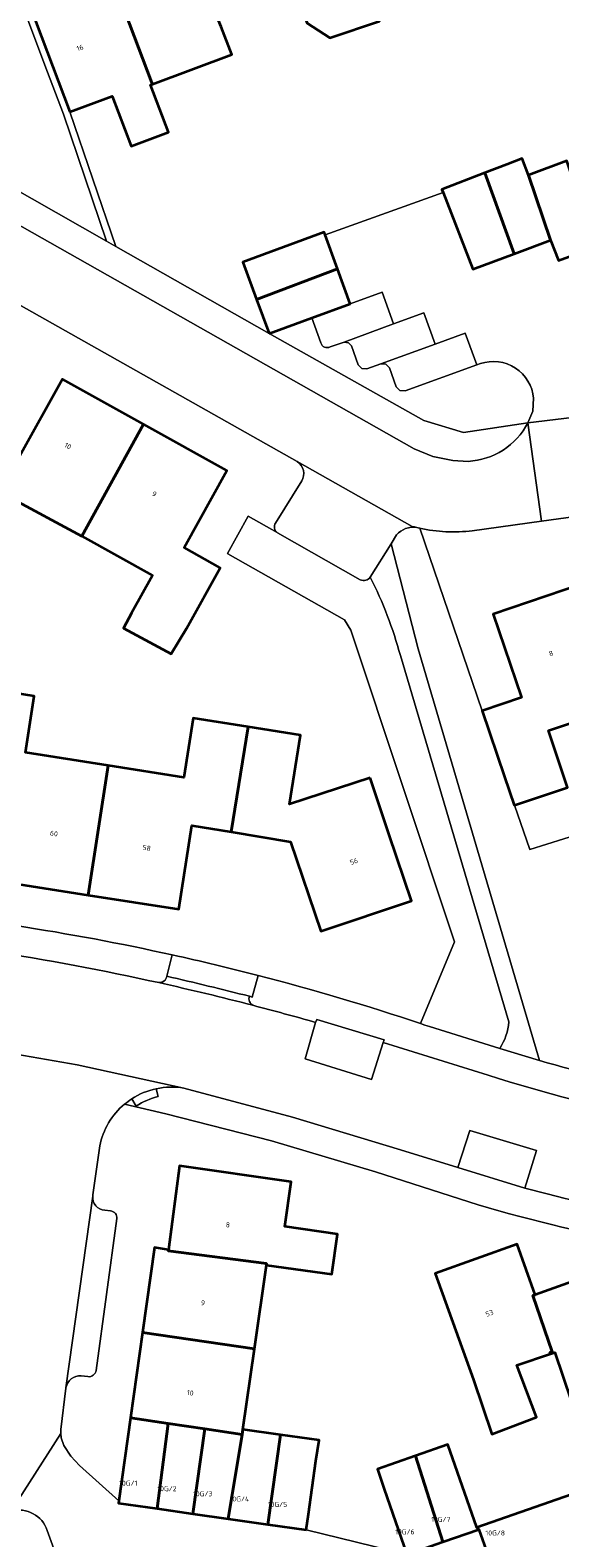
# Model space of a CAD drawing. Header units: metres. Extents: x 197700 to 204338, y 317132 to 325229.
# Tile 199 of 256: x 199430 to 199468, y 319418 to 319526. Entities that reach past the tile are written whole.
import ezdxf
from ezdxf.enums import TextEntityAlignment as Align

# ---------------------------------------------------------------- set-up
doc = ezdxf.new("R2010")
doc.units = ezdxf.units.M
for name, color, linetype, lineweight in [('B-WE-GR-BEPLANTING_CULTUUR_BODEMBEDEKKER-GV', 90, 'Continuous', 18), ('B-WE-GR-BEPLANTING_CULTUUR_HEESTERS-GV', 90, 'Continuous', 18), ('B-WE-IE-TERREINAFSCHEIDING_KUNSTMATIG_HEKWERK-G', 20, 'IE-TERREINAFSCHEIDING-KUNSTMATIG', 18), ('B-WE-OG-BEBOUWING-GV', 7, 'Continuous', 35), ('B-WE-OG-BEBOUWING-T18', 10, 'Continuous', 18), ('B-WE-OG-TERREIN_CULTUURSCHEIDING-GV', 7, 'Continuous', 18), ('B-WE-OG-TERREIN_ERF-GV', 7, 'Continuous', 18), ('B-WE-VH-VERHARDING_ASFALT-GV', 252, 'Continuous', 18), ('B-WE-VH-VERHARDING_BETONSTRAATSTEEN-GV', 252, 'Continuous', 18), ('B-WE-VH-VERHARDING_OPEN-GV', 252, 'Continuous', 18), ('B-WE-VH-VERHARDING_STRAATBAKSTEEN-GV', 252, 'Continuous', 18), ('B-WE-VH-VERHARDING_TEGEL-GV', 252, 'Continuous', 18)]:
    doc.layers.add(name, color=color, linetype=linetype, lineweight=lineweight)
doc.styles.add('NLCS-ISO-M200-T18', font='NLCS-ISO.ttf', dxfattribs={"height": 0.36})
doc.linetypes.add('IE-TERREINAFSCHEIDING-KUNSTMATIG', pattern='A,4,[82,NLCS.SHX,S=0.75,R=90,X=0,Y=0],4,-2', length=10)

msp = doc.modelspace()

# ---------------------------------------------------------------- linework, layer by layer
at = {"layer": 'B-WE-GR-BEPLANTING_CULTUUR_BODEMBEDEKKER-GV'}
for points in [[(199450.746, 319455.15), (199449.997, 319452.54), (199454.767, 319451.052), (199455.615, 319453.699), (199455.676, 319453.891), (199450.83, 319455.36)], [(199465.776, 319443.241), (199466.622, 319445.945), (199461.825, 319447.384), (199460.97, 319444.712)]]:
    msp.add_lwpolyline(points, close=True, dxfattribs=at)
at = {"layer": 'B-WE-GR-BEPLANTING_CULTUUR_HEESTERS-GV'}
for points in [[(199453.958, 319486.966), (199448.023, 319490.333), (199447.988, 319490.356), (199445.907, 319491.538), (199444.418, 319488.842), (199444.438, 319488.83), (199452.83, 319484.085), (199453.284, 319483.332)], [(199456.565, 319490.182), (199456.169, 319489.547), (199458.109, 319481.996), (199466.833, 319452.41)], [(199475.902, 319450.289), (199473.109, 319458.596), (199471.508, 319463.333), (199470.817, 319465.327), (199470.949, 319465.37), (199469.812, 319468.737), (199466.139, 319467.577), (199465.043, 319470.762), (199465.02, 319470.754), (199464.313, 319472.798), (199462.706, 319477.532), (199458.233, 319490.664), (199458.122, 319490.689), (199458.017, 319490.714)], [(199453.284, 319483.332), (199460.731, 319460.934), (199458.297, 319455.067), (199458.609, 319454.963), (199458.923, 319454.857), (199463.977, 319453.283)], [(199464.632, 319455.192), (199456.843, 319481.506)]]:
    msp.add_lwpolyline(points, dxfattribs=at)
for points in [[(199458.017, 319490.714, 0.2638641), (199456.565, 319490.182)], [(199454.678, 319487.156, -0.3934405), (199453.958, 319486.966)], [(199456.843, 319481.506, 0.0501807), (199454.678, 319487.156)], [(199463.977, 319453.283, 0.1297222), (199464.632, 319455.192)], [(199466.833, 319452.41, 0.0260112), (199475.902, 319450.289)]]:
    msp.add_lwpolyline(points, format="xyb", dxfattribs=at)
at = {"layer": 'B-WE-IE-TERREINAFSCHEIDING_KUNSTMATIG_HEKWERK-G'}
for points in [[(199436.385, 319510.912), (199433.1, 319520.577)], [(199444.438, 319488.83), (199452.83, 319484.085), (199453.284, 319483.332)]]:
    msp.add_lwpolyline(points, dxfattribs=at)
at = {"layer": 'B-WE-OG-BEBOUWING-GV'}
for points in [[(199455.922, 319529.07), (199453.104, 319536.713), (199452.389, 319538.548), (199446.621, 319536.381), (199449.43, 319528.744), (199450.141, 319526.95), (199451.766, 319525.9), (199455.346, 319527.098), (199455.792, 319529.021)], [(199436.098, 319530.299), (199438.983, 319522.683), (199439.025, 319522.569), (199444.721, 319524.71), (199443.975, 319526.693), (199441.602, 319532.338)], [(199433.1, 319520.577), (199436.141, 319521.724), (199437.504, 319518.113), (199440.171, 319519.119), (199438.893, 319522.519), (199439.025, 319522.569), (199438.983, 319522.683), (199436.098, 319530.299), (199430.248, 319528.132)], [(199464.484, 319516.81), (199462.902, 319516.193), (199465.02, 319510.389), (199467.638, 319511.355), (199466.039, 319516.04), (199465.595, 319517.243)], [(199462.902, 319516.193), (199459.825, 319514.994), (199459.905, 319514.789), (199462.048, 319509.292), (199465.02, 319510.389)], [(199470.893, 319510.888), (199468.794, 319517.057), (199466.039, 319516.04), (199467.638, 319511.355), (199468.192, 319509.892)], [(199451.432, 319511.741), (199451.364, 319511.928), (199445.521, 319509.781), (199446.507, 319507.096), (199452.315, 319509.309)], [(199447.406, 319504.646), (199450.475, 319505.772), (199453.232, 319506.784), (199452.315, 319509.309), (199446.507, 319507.096)], [(199424.457, 319492.9), (199423.401, 319490.972), (199426.707, 319489.193), (199428.711, 319492.916), (199433.956, 319490.092), (199438.38, 319498.139), (199432.559, 319501.372), (199429.481, 319495.829), (199426.885, 319497.271)], [(199441.471, 319483.452), (199443.898, 319487.823), (199441.295, 319489.269), (199444.367, 319494.814), (199438.38, 319498.139), (199433.956, 319490.092), (199439.026, 319487.277), (199437.521, 319484.567), (199436.938, 319483.484), (199440.382, 319481.63)], [(199472.846, 319477.934), (199469.845, 319486.633), (199463.513, 319484.484), (199465.535, 319478.493), (199462.706, 319477.532), (199464.313, 319472.798), (199465.02, 319470.754), (199465.043, 319470.762), (199468.848, 319472.028), (199467.473, 319476.135)], [(199435.841, 319473.618), (199429.898, 319474.555), (199430.536, 319478.6), (199426.772, 319479.194), (199425.615, 319472.104), (199428.544, 319471.637), (199427.566, 319465.363), (199434.411, 319464.296)], [(199445.895, 319476.399), (199441.961, 319477.019), (199441.29, 319472.759), (199435.841, 319473.618), (199434.411, 319464.296), (199440.925, 319463.28), (199441.863, 319469.298), (199444.69, 319468.834)], [(199454.664, 319472.723), (199448.886, 319470.835), (199449.669, 319475.804), (199445.895, 319476.399), (199444.69, 319468.834), (199448.95, 319468.134), (199451.126, 319461.703), (199457.634, 319463.891), (199456.04, 319468.631)], [(199440.176, 319438.812), (199440.167, 319438.741), (199447.226, 319437.831), (199447.211, 319437.714), (199451.917, 319437.046), (199452.328, 319439.936), (199448.546, 319440.473), (199449.003, 319443.691), (199440.966, 319444.833)], [(199462.088, 319429.454), (199463.405, 319425.557), (199466.62, 319426.785), (199465.198, 319430.509), (199467.617, 319431.33), (199467.583, 319431.423), (199467.739, 319431.48), (199466.364, 319435.517), (199466.533, 319435.572), (199465.232, 319439.22), (199459.337, 319437.099), (199461.03, 319432.394)], [(199447.211, 319437.714), (199447.226, 319437.831), (199440.167, 319438.741), (199440.176, 319438.812), (199439.174, 319438.967), (199438.316, 319432.863), (199446.355, 319431.684)], [(199467.617, 319431.33), (199467.929, 319431.436), (199470.289, 319424.484), (199473.16, 319425.459), (199472.034, 319428.779), (199474.755, 319429.703), (199474.635, 319430.028), (199474.855, 319430.11), (199473.198, 319434.395), (199473.365, 319434.463), (199472.237, 319437.608), (199466.533, 319435.572), (199466.364, 319435.517), (199467.739, 319431.48), (199467.583, 319431.423)], [(199440.148, 319426.33), (199442.799, 319425.936), (199445.474, 319425.538), (199445.533, 319425.888), (199446.355, 319431.684), (199438.316, 319432.863), (199437.453, 319426.73)], [(199437.453, 319426.73), (199436.616, 319420.778), (199436.591, 319420.602), (199439.37, 319420.206), (199440.148, 319426.33)], [(199442.799, 319425.936), (199440.148, 319426.33), (199439.37, 319420.206), (199441.938, 319419.84)], [(199442.799, 319425.936), (199441.938, 319419.84), (199444.457, 319419.482), (199445.474, 319425.538)], [(199444.457, 319419.482), (199447.312, 319419.075), (199448.226, 319425.51), (199445.533, 319425.888), (199445.474, 319425.538)], [(199450.073, 319418.682), (199450.235, 319419.821), (199450.778, 319423.632), (199450.997, 319425.121), (199448.226, 319425.51), (199447.312, 319419.075)], [(199457.313, 319416.92), (199459.893, 319417.817), (199457.932, 319424.011), (199455.19, 319423.055), (199455.686, 319421.598)], [(199457.932, 319424.011), (199459.893, 319417.817), (199462.477, 319418.716), (199462.343, 319418.848), (199460.26, 319424.823)], [(199470.426, 319417.516), (199469.138, 319421.217), (199462.343, 319418.848), (199462.477, 319418.716), (199463.776, 319415.07)]]:
    msp.add_lwpolyline(points, close=True, dxfattribs=at)
at = {"layer": 'B-WE-OG-TERREIN_CULTUURSCHEIDING-GV'}
for points in [[(199422.174, 319518.746), (199423.626, 319518.131), (199425.013, 319517.378), (199435.731, 319511.284), (199432.629, 319520.408), (199431.488, 319523.431), (199429.776, 319527.966), (199428.132, 319532.991)], [(199435.731, 319511.284), (199436.385, 319510.912), (199433.1, 319520.577), (199430.248, 319528.132), (199428.527, 319533.393), (199428.258, 319533.292), (199428.132, 319532.991), (199429.776, 319527.966), (199431.488, 319523.431), (199432.629, 319520.408)]]:
    msp.add_lwpolyline(points, close=True, dxfattribs=at)
for points in [[(199451.129, 319503.992), (199450.475, 319505.772), (199447.406, 319504.646), (199458.531, 319498.408), (199461.386, 319497.55), (199466.009, 319498.236), (199466.35, 319499.085), (199466.413, 319500)], [(199462.586, 319502.494), (199462.335, 319502.403), (199457.189, 319500.538), (199456.806, 319500.556), (199456.54, 319500.831), (199456.05, 319502.184), (199455.802, 319502.444), (199455.443, 319502.469), (199454.435, 319502.113), (199454.068, 319502.142), (199453.818, 319502.413), (199453.333, 319503.77), (199453.111, 319503.998), (199452.797, 319504.042), (199451.794, 319503.704)]]:
    msp.add_lwpolyline(points, dxfattribs=at)
for points in [[(199451.794, 319503.704, -0.517304), (199451.129, 319503.992)], [(199466.413, 319500, 0.4843062), (199462.586, 319502.494)]]:
    msp.add_lwpolyline(points, format="xyb", dxfattribs=at)
at = {"layer": 'B-WE-OG-TERREIN_ERF-GV'}
for points in [[(199455.346, 319527.098), (199451.766, 319525.9), (199450.141, 319526.95)], [(199443.975, 319526.693), (199444.721, 319524.71), (199439.025, 319522.569), (199438.893, 319522.519), (199440.171, 319519.119), (199437.504, 319518.113), (199436.141, 319521.724), (199433.1, 319520.577), (199436.385, 319510.912), (199447.406, 319504.646), (199446.507, 319507.096), (199445.521, 319509.781), (199451.364, 319511.928), (199451.432, 319511.741), (199459.905, 319514.789)], [(199459.905, 319514.789), (199459.825, 319514.994), (199462.902, 319516.193), (199464.484, 319516.81), (199465.595, 319517.243), (199466.039, 319516.04), (199468.794, 319517.057)], [(199449.433, 319495.454), (199420.228, 319511.92)], [(199520.63, 319498.537), (199466.979, 319491.17)], [(199447.877, 319491.039), (199449.756, 319494.058)], [(199458.297, 319455.067), (199460.731, 319460.934), (199453.284, 319483.332), (199452.83, 319484.085), (199444.438, 319488.83), (199444.418, 319488.842), (199445.907, 319491.538), (199447.988, 319490.356)], [(199466.979, 319491.17), (199462.009, 319490.488)], [(199458.233, 319490.664), (199462.706, 319477.532), (199465.535, 319478.493), (199463.513, 319484.484), (199469.845, 319486.633)], [(199426.772, 319479.194), (199430.536, 319478.6), (199429.898, 319474.555), (199435.841, 319473.618), (199441.29, 319472.759), (199441.961, 319477.019), (199445.895, 319476.399), (199449.669, 319475.804), (199448.886, 319470.835), (199454.664, 319472.723), (199456.04, 319468.631), (199457.634, 319463.891), (199451.126, 319461.703), (199448.95, 319468.134), (199444.69, 319468.834), (199441.863, 319469.298), (199440.925, 319463.28), (199434.411, 319464.296), (199427.566, 319465.363)], [(199472.846, 319477.934), (199467.473, 319476.135), (199468.848, 319472.028), (199465.043, 319470.762), (199466.139, 319467.577), (199469.812, 319468.737)], [(199462.425, 319442.03), (199455.058, 319444.4), (199447.571, 319446.647), (199439.998, 319448.585), (199437.028, 319449.281)], [(199435.24, 319446.27), (199434.75, 319442.759), (199434.736, 319442.661)], [(199432.816, 319428.889), (199432.812, 319428.863), (199432.435, 319425.886), (199432.45, 319425.619), (199432.468, 319425.293), (199432.672, 319424.735), (199433.17, 319423.98), (199433.786, 319423.319), (199436.616, 319420.778), (199437.453, 319426.73), (199438.316, 319432.863), (199439.174, 319438.967), (199440.176, 319438.812), (199440.966, 319444.833), (199449.003, 319443.691), (199448.546, 319440.473), (199452.328, 319439.936), (199451.917, 319437.046), (199447.211, 319437.714), (199446.355, 319431.684), (199445.533, 319425.888), (199448.226, 319425.51), (199450.997, 319425.121), (199450.778, 319423.632), (199450.235, 319419.821), (199450.073, 319418.682), (199457.313, 319416.92), (199455.686, 319421.598), (199455.19, 319423.055), (199457.932, 319424.011), (199460.26, 319424.823), (199462.343, 319418.848), (199469.138, 319421.217)], [(199435.599, 319441.646), (199436.022, 319441.6)], [(199436.457, 319441.054), (199434.985, 319430.138)], [(199470.289, 319424.484), (199467.929, 319431.436), (199467.617, 319431.33), (199465.198, 319430.509), (199466.62, 319426.785), (199463.405, 319425.557), (199462.088, 319429.454), (199461.03, 319432.394), (199459.337, 319437.099), (199465.232, 319439.22), (199466.533, 319435.572), (199472.237, 319437.608)], [(199434.385, 319429.693), (199433.912, 319429.75)], [(199433.131, 319414.019), (199431.474, 319418.631)]]:
    msp.add_lwpolyline(points, dxfattribs=at)
msp.add_lwpolyline([(199433.956, 319490.092), (199428.711, 319492.916), (199426.707, 319489.193), (199423.401, 319490.972), (199424.457, 319492.9), (199426.885, 319497.271), (199429.481, 319495.829), (199432.559, 319501.372), (199438.38, 319498.139), (199444.367, 319494.814), (199441.295, 319489.269), (199443.898, 319487.823), (199441.471, 319483.452), (199440.382, 319481.63), (199436.938, 319483.484), (199437.521, 319484.567), (199439.026, 319487.277)], close=True, dxfattribs=at)
for points in [[(199449.756, 319494.058, 0.4035687), (199449.433, 319495.454)], [(199447.988, 319490.356, -0.4122007), (199447.877, 319491.039)], [(199462.009, 319490.488, -0.086824), (199458.233, 319490.664)], [(199429.217, 319462.105, -0.0162845), (199440.456, 319460.003)], [(199440.456, 319460.003, -0.0089794), (199446.627, 319458.524)], [(199446.627, 319458.524, -0.0172519), (199458.297, 319455.067)], [(199437.028, 319449.281, 0.1716568), (199435.24, 319446.27)], [(199434.736, 319442.661, 0.4164308), (199435.599, 319441.646)], [(199436.022, 319441.6, -0.4467594), (199436.457, 319441.054)], [(199486.892, 319437.696, -0.0550962), (199462.425, 319442.03)], [(199433.912, 319429.75, 0.395003), (199432.816, 319428.889)], [(199434.985, 319430.138, -0.3994833), (199434.385, 319429.693)], [(199431.474, 319418.631, 0.3938051), (199428.881, 319420.035)]]:
    msp.add_lwpolyline(points, format="xyb", dxfattribs=at)
at = {"layer": 'B-WE-VH-VERHARDING_ASFALT-GV'}
for points in [[(199427.372, 319460.287), (199426.954, 319460.351), (199425.892, 319453.447), (199433.616, 319452.091), (199441.28, 319450.426), (199449.097, 319448.343), (199456.842, 319446.003), (199460.97, 319444.712)], [(199463.141, 319451.355), (199455.615, 319453.699), (199454.767, 319451.052), (199449.997, 319452.54), (199450.746, 319455.15)], [(199460.97, 319444.712), (199461.825, 319447.384), (199466.622, 319445.945), (199465.776, 319443.241), (199467.378, 319442.826)]]:
    msp.add_lwpolyline(points, dxfattribs=at)
for points in [[(199439.48, 319458.007, 0.0160145), (199427.372, 319460.287)], [(199446.247, 319456.378, 0.0090922), (199439.48, 319458.007)], [(199450.746, 319455.15, 0.0060744), (199446.247, 319456.378)], [(199475.357, 319448.257, -0.0314072), (199463.141, 319451.355)], [(199467.378, 319442.826, 0.0499552), (199488.622, 319439.697)]]:
    msp.add_lwpolyline(points, format="xyb", dxfattribs=at)
at = {"layer": 'B-WE-VH-VERHARDING_BETONSTRAATSTEEN-GV'}
for points in [[(199461.7, 319495.467), (199460.613, 319495.542), (199459.174, 319495.818), (199457.821, 319496.38), (199422.956, 319516.102)], [(199470.893, 319510.888), (199468.192, 319509.892), (199467.638, 319511.355), (199465.02, 319510.389), (199462.048, 319509.292), (199459.905, 319514.789), (199451.432, 319511.741), (199452.315, 319509.309), (199453.232, 319506.784), (199455.521, 319507.624), (199456.348, 319505.345), (199458.52, 319506.142), (199459.335, 319503.897), (199461.504, 319504.693), (199462.335, 319502.403), (199462.586, 319502.494)], [(199420.228, 319511.92), (199449.433, 319495.454), (199457.691, 319490.799), (199457.851, 319490.756), (199458.017, 319490.714), (199458.122, 319490.689), (199458.233, 319490.664)], [(199466.413, 319500), (199466.35, 319499.085), (199466.009, 319498.236), (199472.561, 319499.037), (199472.387, 319499.507), (199472.288, 319500)], [(199472.561, 319499.037), (199466.009, 319498.236), (199466.979, 319491.17), (199520.63, 319498.537)], [(199462.009, 319490.488), (199466.979, 319491.17), (199466.009, 319498.236)], [(199440.456, 319460.003), (199440.058, 319458.474)], [(199446.002, 319457.028), (199446.189, 319456.971), (199446.627, 319458.524)], [(199441.28, 319450.426), (199433.616, 319452.091), (199425.892, 319453.447)], [(199439.448, 319449.827), (199439.306, 319450.387)], [(199437.542, 319449.66), (199437.862, 319449.139)], [(199428.881, 319420.035), (199432.45, 319425.619), (199432.435, 319425.886), (199432.812, 319428.863), (199432.816, 319428.889), (199434.736, 319442.661), (199434.75, 319442.759), (199435.24, 319446.27)], [(199434.736, 319442.661), (199432.816, 319428.889)], [(199436.022, 319441.6), (199435.599, 319441.646)], [(199434.985, 319430.138), (199436.457, 319441.054)], [(199433.912, 319429.75), (199434.385, 319429.693)], [(199458.429, 319409.239), (199459.197, 319406.934), (199465.849, 319409.255), (199464.709, 319412.452), (199463.776, 319415.07), (199462.477, 319418.716), (199459.893, 319417.817), (199457.313, 319416.92), (199450.073, 319418.682), (199447.312, 319419.075), (199444.457, 319419.482), (199441.938, 319419.84), (199439.37, 319420.206), (199436.591, 319420.602), (199436.616, 319420.778), (199433.786, 319423.319), (199433.17, 319423.98), (199432.672, 319424.735), (199432.468, 319425.293), (199432.45, 319425.619), (199428.881, 319420.035)], [(199431.474, 319418.631), (199433.131, 319414.019), (199435.554, 319414.892), (199436.441, 319415.03), (199437.315, 319414.825), (199439.076, 319413.843), (199439.578, 319413.412), (199439.901, 319412.834), (199440.875, 319410.443), (199441.735, 319408.264), (199442.87, 319405.388), (199444.232, 319401.938), (199450.838, 319403.994), (199449.746, 319406.986), (199448.653, 319409.978), (199449.457, 319411.711)]]:
    msp.add_lwpolyline(points, dxfattribs=at)
for points in [[(199462.586, 319502.494, -0.4843062), (199466.413, 319500)], [(199466.009, 319498.236, -0.2656399), (199461.7, 319495.467)], [(199458.233, 319490.664, 0.086824), (199462.009, 319490.488)], [(199446.627, 319458.524, 0.0089794), (199440.456, 319460.003)], [(199440.058, 319458.474, -0.3945393), (199439.48, 319458.007)], [(199439.48, 319458.007, -0.0090922), (199446.247, 319456.378)], [(199440.058, 319458.474, -0.0038894), (199446.002, 319457.028)], [(199446.002, 319457.028, 0.0038894), (199440.058, 319458.474)], [(199446.247, 319456.378, -0.3949437), (199446.002, 319457.028)], [(199437.542, 319449.66, -0.0910294), (199439.306, 319450.387)], [(199439.306, 319450.387, 0.0910294), (199437.542, 319449.66)], [(199439.306, 319450.387, -0.0946949), (199441.28, 319450.426)], [(199435.24, 319446.27, -0.1716568), (199437.028, 319449.281)], [(199437.028, 319449.281, -0.029395), (199437.542, 319449.66)], [(199437.862, 319449.139, -0.0808153), (199439.448, 319449.827)], [(199435.599, 319441.646, -0.4164308), (199434.736, 319442.661)], [(199436.457, 319441.054, 0.4467594), (199436.022, 319441.6)], [(199432.816, 319428.889, -0.395003), (199433.912, 319429.75)], [(199434.385, 319429.693, 0.3994833), (199434.985, 319430.138)], [(199428.881, 319420.035, -0.3938051), (199431.474, 319418.631)]]:
    msp.add_lwpolyline(points, format="xyb", dxfattribs=at)
at = {"layer": 'B-WE-VH-VERHARDING_OPEN-GV'}
for points in [[(199458.017, 319490.714), (199457.851, 319490.756), (199457.691, 319490.799), (199449.433, 319495.454)], [(199449.756, 319494.058), (199447.877, 319491.039)], [(199447.988, 319490.356), (199448.023, 319490.333), (199453.958, 319486.966)], [(199454.678, 319487.156), (199456.169, 319489.547), (199456.565, 319490.182)], [(199463.977, 319453.283), (199465.798, 319452.716), (199466.833, 319452.41), (199458.109, 319481.996), (199456.169, 319489.547), (199454.678, 319487.156)], [(199456.843, 319481.506), (199464.632, 319455.192)]]:
    msp.add_lwpolyline(points, dxfattribs=at)
for points in [[(199449.433, 319495.454, -0.4035687), (199449.756, 319494.058)], [(199447.877, 319491.039, 0.4122007), (199447.988, 319490.356)], [(199456.565, 319490.182, -0.2638641), (199458.017, 319490.714)], [(199453.958, 319486.966, 0.3934405), (199454.678, 319487.156)], [(199454.678, 319487.156, -0.0501807), (199456.843, 319481.506)], [(199464.632, 319455.192, -0.1297222), (199463.977, 319453.283)]]:
    msp.add_lwpolyline(points, format="xyb", dxfattribs=at)
at = {"layer": 'B-WE-VH-VERHARDING_STRAATBAKSTEEN-GV'}
msp.add_lwpolyline([(199451.794, 319503.704), (199452.797, 319504.042), (199456.348, 319505.345), (199455.521, 319507.624), (199453.232, 319506.784), (199450.475, 319505.772), (199451.129, 319503.992)], dxfattribs=at)
for points in [[(199455.443, 319502.469), (199459.335, 319503.897), (199458.52, 319506.142), (199456.348, 319505.345), (199452.797, 319504.042), (199453.111, 319503.998), (199453.333, 319503.77), (199453.818, 319502.413), (199454.068, 319502.142), (199454.435, 319502.113)], [(199459.335, 319503.897), (199455.443, 319502.469), (199455.802, 319502.444), (199456.05, 319502.184), (199456.54, 319500.831), (199456.806, 319500.556), (199457.189, 319500.538), (199462.335, 319502.403), (199461.504, 319504.693)]]:
    msp.add_lwpolyline(points, close=True, dxfattribs=at)
msp.add_lwpolyline([(199451.129, 319503.992, 0.517304), (199451.794, 319503.704)], format="xyb", dxfattribs=at)
at = {"layer": 'B-WE-VH-VERHARDING_TEGEL-GV'}
for points in [[(199435.731, 319511.284), (199425.013, 319517.378), (199423.626, 319518.131), (199422.174, 319518.746), (199419.016, 319519.433), (199418.773, 319517.357)], [(199422.956, 319516.102), (199457.821, 319496.38), (199459.174, 319495.818), (199460.613, 319495.542), (199461.7, 319495.467)], [(199466.009, 319498.236), (199461.386, 319497.55), (199458.531, 319498.408), (199447.406, 319504.646), (199436.385, 319510.912), (199435.731, 319511.284)], [(199440.058, 319458.474), (199440.456, 319460.003)], [(199446.627, 319458.524), (199446.189, 319456.971), (199446.002, 319457.028)], [(199450.746, 319455.15), (199450.83, 319455.36), (199455.676, 319453.891), (199455.615, 319453.699), (199463.141, 319451.355)], [(199466.833, 319452.41), (199465.798, 319452.716), (199463.977, 319453.283), (199458.923, 319454.857), (199458.609, 319454.963), (199458.297, 319455.067)], [(199439.306, 319450.387), (199439.448, 319449.827)], [(199467.378, 319442.826), (199465.776, 319443.241), (199460.97, 319444.712), (199456.842, 319446.003), (199449.097, 319448.343), (199441.28, 319450.426)], [(199437.028, 319449.281), (199439.998, 319448.585), (199447.571, 319446.647), (199455.058, 319444.4), (199462.425, 319442.03)], [(199437.862, 319449.139), (199437.542, 319449.66)]]:
    msp.add_lwpolyline(points, dxfattribs=at)
for points in [[(199461.7, 319495.467, 0.2656399), (199466.009, 319498.236)], [(199440.456, 319460.003, 0.0162845), (199429.217, 319462.105)], [(199427.372, 319460.287, -0.0160145), (199439.48, 319458.007)], [(199439.48, 319458.007, 0.3945393), (199440.058, 319458.474)], [(199458.297, 319455.067, 0.0172519), (199446.627, 319458.524)], [(199446.002, 319457.028, 0.3949437), (199446.247, 319456.378)], [(199446.247, 319456.378, -0.0060744), (199450.746, 319455.15)], [(199475.902, 319450.289, -0.0260112), (199466.833, 319452.41)], [(199463.141, 319451.355, 0.0314072), (199475.357, 319448.257)], [(199441.28, 319450.426, 0.0946949), (199439.306, 319450.387)], [(199437.542, 319449.66, 0.029395), (199437.028, 319449.281)], [(199439.448, 319449.827, 0.0808153), (199437.862, 319449.139)], [(199488.622, 319439.697, -0.0499552), (199467.378, 319442.826)], [(199462.425, 319442.03, 0.0550962), (199486.892, 319437.696)]]:
    msp.add_lwpolyline(points, format="xyb", dxfattribs=at)

# ---------------------------------------------------------------- texts
at = {"layer": 'B-WE-OG-BEBOUWING-T18', "style": 'NLCS-ISO-M200-T18'}
for s, rotation, p in [('16', 20.3, (199433.822, 319525.19)), ('10', 331, (199432.954, 319496.577)), ('9', 331, (199439.165, 319493.128)), ('8', 18.7, (199467.663, 319481.669)), ('60', 351.2, (199431.951, 319468.728)), ('58', 351.2, (199438.618, 319467.688)), ('56', 18.5, (199453.498, 319466.72)), ('8', 352.6, (199444.445, 319440.602)), ('9', 352, (199442.655, 319434.995)), ('53', 19.7, (199463.242, 319434.253)), ('10', 352, (199441.746, 319428.53))]:
    msp.add_text(s, height=0.36, rotation=rotation, dxfattribs=at).set_placement(p, align=Align.MIDDLE)
for s, p in [('10G/1', (199437.291, 319422.038)), ('10G/2', (199440.07, 319421.642)), ('10G/3', (199442.638, 319421.276)), ('10G/4', (199445.274, 319420.901)), ('10G/5', (199448.012, 319420.511)), ('10G/7', (199459.746, 319419.438)), ('10G/6', (199457.166, 319418.541)), ('10G/8', (199463.655, 319418.458))]:
    msp.add_text(s, height=0.36, dxfattribs=at).set_placement(p, align=Align.MIDDLE)

doc.saveas('drawing.dxf')
